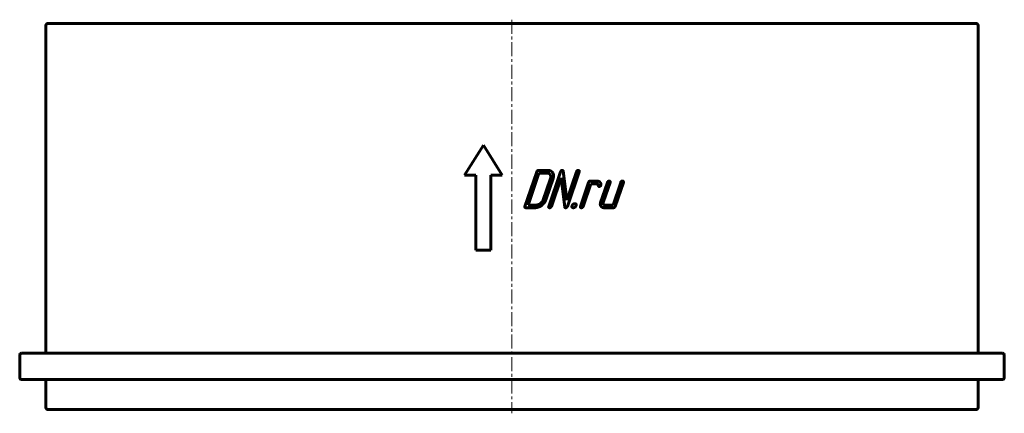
# Model space of a CAD drawing. Header units: millimetres. Extents: x -157 to 369, y 79 to 289.
import ezdxf

# ---------------------------------------------------------------- set-up
doc = ezdxf.new("R2010")
doc.units = ezdxf.units.MM
doc.linetypes.add('K5LT_AXLED', pattern=[12, 7.5, -1.5, 1.5, -1.5])
doc.linetypes.add('K5LT_BASIC', pattern=[0])
doc.layers.add('Системный слой (1)', color=7, linetype='Continuous', true_color=0x6c6c6c)

msp = doc.modelspace()

# ---------------------------------------------------------------- linework, layer by layer
at = {"layer": 'Системный слой (1)', "color": 150, "linetype": 'K5LT_BASIC', "lineweight": 60, "true_color": 0x0080ff}
for p, q in [((-142.63, 110.87), (-142.63, 285.87)), ((-141.63, 286.87), (354.37, 286.87)), ((355.37, 110.87), (355.37, 285.87)), ((81.07, 205.98), (91.07, 221.98)), ((91.07, 221.98), (101.07, 205.98)), ((81.07, 205.98), (87.07, 205.98)), ((87.07, 165.98), (87.07, 205.98)), ((95.07, 165.98), (95.07, 205.98)), ((95.07, 205.98), (101.07, 205.98)), ((113.31, 189.27), (119.59, 207.75)), ((114.97, 189.99), (120.77, 207.04)), ((120.54, 208.46), (125.51, 208.46)), ((120.77, 207.04), (125.03, 207.04)), ((126.01, 189.27), (132.29, 207.75)), ((133.74, 208.05), (135.64, 192.5)), ((135.64, 192.5), (140.82, 207.75)), ((135.97, 189.27), (142.25, 207.75)), ((123.05, 192.83), (126.91, 204.19)), ((124.47, 192.83), (128.34, 204.2)), ((127.43, 189.27), (132.61, 204.52)), ((132.61, 204.52), (134.51, 188.97)), ((142.94, 189.27), (147.28, 202.07)), ((144.36, 189.27), (148.46, 201.35)), ((148.24, 202.78), (151.79, 202.78)), ((148.46, 201.35), (151.31, 201.35)), ((153.72, 191.41), (157.34, 202.07)), ((155.14, 191.41), (158.77, 202.07)), ((160.33, 189.99), (164.44, 202.07)), ((161.51, 189.27), (165.86, 202.07)), ((114.97, 189.99), (119.23, 189.99)), ((156.08, 189.99), (160.33, 189.99)), ((113.78, 188.56), (118.75, 188.56)), ((155.59, 188.56), (160.56, 188.56)), ((87.07, 165.98), (95.07, 165.98)), ((-155.63, 110.87), (368.37, 110.87)), ((-156.63, 97.87), (-156.63, 109.87)), ((369.37, 97.87), (369.37, 109.87)), ((-155.63, 96.87), (368.37, 96.87)), ((-142.63, 81.87), (-142.63, 96.87)), ((355.37, 81.87), (355.37, 96.87)), ((-141.63, 80.87), (354.37, 80.87))]:
    msp.add_line(p, q, dxfattribs=at)
at = {"layer": 'Системный слой (1)', "color": 30, "linetype": 'K5LT_AXLED', "lineweight": 18, "true_color": 0xff8000}
msp.add_line((106.37, 288.87), (106.37, 78.87), dxfattribs=at)
at = {"layer": 'Системный слой (1)', "color": 150, "linetype": 'K5LT_BASIC', "lineweight": 60, "true_color": 0x0080ff}
for centre, start, end in [((-141.63, 285.87), 90, 180), ((354.37, 285.87), 0, 90), ((-155.63, 109.87), 90, 180), ((368.37, 109.87), 0, 90), ((-155.63, 97.87), 180, 270), ((368.37, 97.87), 270, 0), ((-141.63, 81.87), 180, 270), ((354.37, 81.87), 270, 0)]:
    msp.add_arc(centre, 1, start, end, dxfattribs=at)
for points in [[(120.54, 208.46), (119.83, 208.46), (119.59, 207.75)], [(126.76, 206.2), (126.2, 207.04), (125.03, 207.04)], [(128.11, 207.22), (127.29, 208.46), (125.51, 208.46)], [(126.91, 204.19), (127.31, 205.37), (126.76, 206.2)], [(128.34, 204.2), (128.94, 205.97), (128.11, 207.22)], [(133.23, 208.46), (132.53, 208.46), (132.29, 207.75)], [(133.74, 208.05), (133.7, 208.46), (133.23, 208.46)], [(141.78, 208.46), (141.06, 208.46), (140.82, 207.75)], [(142.25, 207.75), (142.49, 208.46), (141.78, 208.46)], [(148.24, 202.78), (147.52, 202.78), (147.28, 202.07)], [(151.31, 201.35), (152.15, 201.35), (152.33, 200.61)], [(153.32, 202.23), (152.71, 202.78), (151.79, 202.78)], [(152.33, 200.61), (152.51, 199.87), (152.88, 199.87)], [(152.88, 199.87), (153.62, 199.87), (153.85, 200.56)], [(153.89, 200.81), (153.92, 201.68), (153.32, 202.23)], [(153.85, 200.56), (153.89, 200.68), (153.89, 200.81)], [(158.3, 202.78), (157.58, 202.78), (157.34, 202.07)], [(158.77, 202.07), (159.01, 202.78), (158.3, 202.78)], [(165.39, 202.78), (164.68, 202.78), (164.44, 202.07)], [(165.86, 202.07), (166.1, 202.78), (165.39, 202.78)], [(118.75, 188.56), (120.52, 188.56), (122.2, 189.81)], [(119.23, 189.99), (120.41, 189.99), (121.53, 190.82)], [(121.53, 190.82), (122.65, 191.65), (123.05, 192.83)], [(122.2, 189.81), (123.87, 191.05), (124.47, 192.83)], [(138.47, 189.63), (138.11, 188.56), (139.17, 188.56)], [(139.9, 190.7), (138.83, 190.7), (138.47, 189.63)], [(139.17, 188.56), (140.24, 188.56), (140.6, 189.63)], [(140.6, 189.63), (140.97, 190.7), (139.9, 190.7)], [(153.72, 191.41), (153.32, 190.23), (153.87, 189.39)], [(153.87, 189.39), (154.42, 188.56), (155.59, 188.56)], [(155.22, 190.41), (154.95, 190.82), (155.14, 191.41)], [(156.08, 189.99), (155.5, 189.99), (155.22, 190.41)], [(113.31, 189.27), (113.07, 188.56), (113.78, 188.56)], [(126.01, 189.27), (125.77, 188.56), (126.48, 188.56)], [(126.48, 188.56), (127.19, 188.56), (127.43, 189.27)], [(134.51, 188.97), (134.57, 188.56), (135.01, 188.56)], [(135.01, 188.56), (135.73, 188.56), (135.97, 189.27)], [(142.94, 189.27), (142.69, 188.56), (143.41, 188.56)], [(143.41, 188.56), (144.12, 188.56), (144.36, 189.27)], [(160.56, 188.56), (161.27, 188.56), (161.51, 189.27)]]:
    msp.add_open_spline(points, degree=2, dxfattribs=at)

doc.saveas('drawing.dxf')
